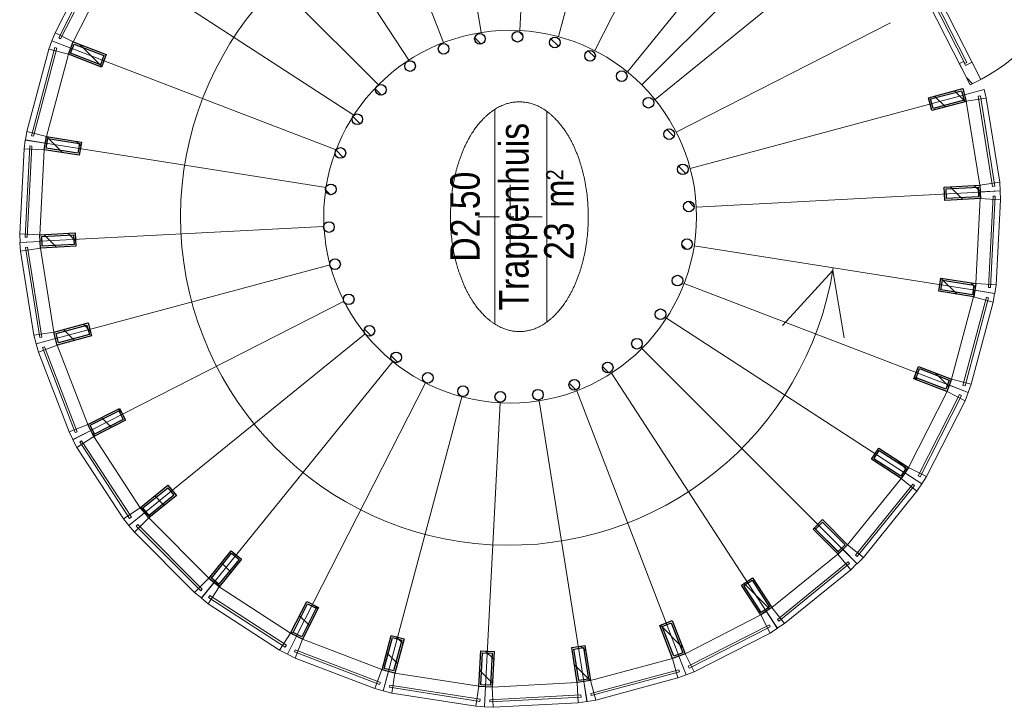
# Model space of a CAD drawing. Header units: millimetres. Extents: x -46954 to 169732, y -26853 to 94136.
# Tile 20 of 174: x -5201 to 347, y 22369 to 26242. Entities that reach past the tile are written whole.
import ezdxf
from ezdxf.enums import TextEntityAlignment as Align

# ---------------------------------------------------------------- set-up
doc = ezdxf.new("R2010")
doc.units = ezdxf.units.MM
doc.header["$LTSCALE"] = 400
for name, color, linetype, lineweight in [('Binnenkozijnen', 140, 'Continuous', 15), ('Dimension', 7, 'Continuous', 9), ('mat-baksteen', 5, 'Continuous', 25), ('mat-glas-hor', 140, 'Continuous', 15), ('mat-naaldhout', 140, 'Continuous', 15), ('mat-staal', 5, 'Continuous', 25), ('None', 7, 'Continuous', 9), ('Ruimtenummers', 5, 'Continuous', 25)]:
    doc.layers.add(name, color=color, linetype=linetype, lineweight=lineweight)
doc.layers.get('Dimension').off()
doc.styles.add('Arial Narrow', font='ARIALN.TTF', dxfattribs={"height": 222.25})

# ---------------------------------------------------------------- blocks, each defined once
blk = doc.blocks.new('*U583')
at = {"layer": 'mat-baksteen', "color": 43, "lineweight": 9}
for p, q in [((-6388.5, -1440), (-6388.5, -1560)), ((-6388.5, -1640), (-6388.5, -1600)), ((-6568.5, -1620), (-6448.5, -1620)), ((-6408.5, -1620), (-6368.5, -1620)), ((-6328.5, -1620), (-6208.5, -1620)), ((-6388.5, -1680), (-6388.5, -1800))]:
    blk.add_line(p, q, dxfattribs=at)
blk = doc.blocks.new('*X584')
at = {"layer": 'None', "lineweight": 9}
blk.add_line((-7209.5, -987), (-7171.7, -949.2), dxfattribs=at)
blk = doc.blocks.new('*X585')
at = {"layer": 'None', "lineweight": 25}
blk.add_line((-7389.7, -1591.4), (-7376.4, -1578.2), dxfattribs=at)
blk = doc.blocks.new('*X586')
at = {"layer": 'None', "lineweight": 9}
blk.add_line((-7414.1, -1757.2), (-7410.5, -1753.7), dxfattribs=at)
blk = doc.blocks.new('*X587')
at = {"layer": 'None', "lineweight": 9}
blk.add_line((-7364, -1990), (-7326.7, -1952.7), dxfattribs=at)
blk = doc.blocks.new('*X588')
at = {"layer": 'None', "lineweight": 9}
blk.add_line((-7267.4, -2176.3), (-7231.9, -2140.8), dxfattribs=at)
blk = doc.blocks.new('*X589')
at = {"layer": 'None', "lineweight": 9}
blk.add_line((-7131.6, -2323.2), (-7115, -2306.7), dxfattribs=at)
blk = doc.blocks.new('*X590')
at = {"layer": 'None', "lineweight": 9}
blk.add_line((-6573.1, -2613.3), (-6546.9, -2587.1), dxfattribs=at)
blk = doc.blocks.new('*X591')
at = {"layer": 'None', "lineweight": 9}
blk.add_line((-6333.9, -2657), (-6301.4, -2624.4), dxfattribs=at)
blk = doc.blocks.new('*X592')
at = {"layer": 'None', "lineweight": 25}
blk.add_line((-6146, -2610.5), (-6104.2, -2568.6), dxfattribs=at)
blk = doc.blocks.new('*X593')
at = {"layer": 'None', "lineweight": 9}
blk.add_line((-5937, -2542.9), (-5896.9, -2502.8), dxfattribs=at)
blk = doc.blocks.new('*X594')
at = {"layer": 'None', "lineweight": 9}
blk.add_line((-5492.5, -2098.4), (-5454, -2059.8), dxfattribs=at)
blk = doc.blocks.new('*X595')
at = {"layer": 'None', "lineweight": 25}
blk.add_line((-5428.3, -1892.7), (-5385.9, -1850.3), dxfattribs=at)
blk = doc.blocks.new('*X596')
at = {"layer": 'None', "lineweight": 9}
blk.add_line((-5368.1, -1691.1), (-5345.4, -1668.4), dxfattribs=at)
blk = doc.blocks.new('*X597')
at = {"layer": 'None', "lineweight": 9}
blk.add_line((-5416, -1456.2), (-5380.4, -1420.6), dxfattribs=at)
blk = doc.blocks.new('*X598')
at = {"layer": 'None', "lineweight": 9}
blk.add_line((-5563.5, -1038), (-5558.2, -1032.7), dxfattribs=at)
blk = doc.blocks.new('*X599')
at = {"layer": 'None', "lineweight": 9}
blk.add_line((-5703.9, -895.6), (-5670.6, -862.2), dxfattribs=at)
blk = doc.blocks.new('*X600')
at = {"layer": 'None', "lineweight": 9}
blk.add_line((-5865.6, -774.4), (-5824.5, -733.3), dxfattribs=at)
blk = doc.blocks.new('*X601')
at = {"layer": 'None', "lineweight": 9}
blk.add_line((-6054.3, -680.2), (-6012.7, -638.7), dxfattribs=at)
blk = doc.blocks.new('*X602')
at = {"layer": 'None', "lineweight": 9}
blk.add_line((-6264.5, -607.7), (-6236.5, -579.7), dxfattribs=at)
blk = doc.blocks.new('*X603')
at = {"layer": 'None', "lineweight": 9}
blk.add_line((-7059.7, -837.2), (-7021.3, -798.8), dxfattribs=at)
blk = doc.blocks.new('*U604')
at = {"layer": 'mat-staal', "lineweight": 25}
for centre in [(-6656.1, -633.6), (-6446.6, -599.4), (-6234.6, -609.6), (-6029.3, -663.6), (-6854, -710.6), (-5839.7, -759.2), (-7031.5, -827), (-5674.1, -892), (-7180.9, -977.8), (-5539.8, -1056.4), (-7295.8, -1156.3), (-5442.6, -1245.1), (-7371, -1354.8), (-5386.7, -1449.9), (-7403.2, -1564.7), (-5374.7, -1661.9), (-7391.2, -1776.6), (-5406.9, -1871.7), (-7335.3, -1981.4), (-5482.1, -2070.2), (-7238.1, -2170.1), (-5596.9, -2248.8), (-7103.8, -2334.5), (-5746.4, -2399.5), (-6938.2, -2467.4), (-5923.9, -2516), (-6748.6, -2562.9), (-6543.3, -2616.9), (-6331.3, -2627.1), (-6121.7, -2592.9)]:
    blk.add_circle(centre, 30, dxfattribs=at)
at = {"layer": 'None', "color": 43, "linetype": 'Continuous', "lineweight": 9}
for p, q in [((-6527.2, 1026.4), (-6443, -571.4)), ((-5974, 997.4), (-6223.8, -583)), ((-7074.4, 939.7), (-6659.9, -605.6)), ((-5438.8, 854), (-6011.8, -639.9)), ((-7591.6, 741.2), (-6864.8, -684.2)), ((-4945.2, 602.5), (-5816.3, -739.6)), ((-8056.2, 439.5), (-7049, -803.7)), ((-4514.7, 253.9), (-5645.7, -877.8)), ((-8448, 47.7), (-7204.3, -958.9)), ((-4166, -176.7), (-5507.7, -1048.5)), ((-8749.7, -416.9), (-7323.9, -1142.9)), ((-3914.5, -670.3), (-5408.1, -1244.1)), ((-8948.2, -934.1), (-7402.6, -1347.8)), ((-3771.1, -1205.4), (-5351.3, -1456.1)), ((-9034.9, -1481.3), (-7437.1, -1564.6)), ((-3742.1, -1758.7), (-5339.9, -1675.4)), ((-9005.9, -2034.6), (-7425.7, -1783.8)), ((-3828.8, -2305.8), (-5374.4, -1892.2)), ((-8862.5, -2569.7), (-7368.9, -1995.9)), ((-4027.3, -2823.1), (-5453.1, -2097.1)), ((-8611, -3063.3), (-7269.3, -2191.5)), ((-4329, -3287.7), (-5572.7, -2281.1)), ((-8262.3, -3493.8), (-7131.3, -2362.2)), ((-4514.6, -3493.8), (-5646.3, -2362.8)), ((-4720.8, -3679.4), (-5728, -2436.3)), ((-7831.8, -3842.5), (-6960.7, -2500.4)), ((-7338.2, -4094), (-6765.2, -2600.1)), ((-5297, -3762.2), (-5912.2, -2555.7)), ((-6803, -4237.4), (-6553.2, -2657)), ((-5702.6, -4179.7), (-6117.1, -2634.3)), ((-6249.8, -4266.4), (-6334, -2668.6))]:
    blk.add_line(p, q, dxfattribs=at)
at = {"layer": 'mat-staal'}
for name in ['*X602', '*X601', '*X600', '*X603', '*X599', '*X584', '*X598', '*X597', '*X585', '*X596', '*X586', '*X595', '*X587', '*X594', '*X588', '*X589', '*X593', '*X590', '*X592', '*X591']:
    blk.add_blockref(name, (0, 0), dxfattribs=at)
blk = doc.blocks.new('*U608')
at = {"layer": 'Binnenkozijnen', "color": 43, "lineweight": 9}
for p, q in [((-8679.1, -3166.5), (-8590.5, -3094.7)), ((-8590.5, -3094.7), (-8288.6, -3467.1)), ((-8679.1, -3166.5), (-8377.2, -3538.9)), ((-8377.2, -3538.9), (-8288.6, -3467.1))]:
    blk.add_line(p, q, dxfattribs=at)
at = {"layer": 'Binnenkozijnen', "lineweight": 15}
for p, q in [((-8666, -3133.4), (-8656.7, -3125.9)), ((-8666, -3133.4), (-8342.1, -3533)), ((-8656.7, -3125.9), (-8332.8, -3525.4)), ((-8342.1, -3533), (-8332.8, -3525.4))]:
    blk.add_line(p, q, dxfattribs=at)
at = {"layer": 'Binnenkozijnen', "color": 140, "lineweight": 15}
for points in [[(-8611, -3063.3), (-8590.5, -3094.7), (-8679.1, -3166.5), (-8706.6, -3125.4)], [(-8262.1, -3493.6), (-8288.6, -3467.1), (-8377.2, -3538.9), (-8342.7, -3574.3)]]:
    blk.add_lwpolyline(points, close=True, dxfattribs=at)
blk = doc.blocks.new('*X609')
at = {"layer": 'None', "lineweight": 25}
blk.add_line((-8598.3, -3082.8), (-8453.7, -2938.3), dxfattribs=at)
blk = doc.blocks.new('*U610')
at = {"layer": 'mat-staal', "lineweight": 25}
for points in [[(-8590.5, -3094.7), (-8631.4, -3031.9), (-8463.7, -2922.9), (-8422.8, -2985.8)], [(-8587.6, -3080.9), (-8617.6, -3034.8), (-8466.6, -2936.7), (-8436.7, -2982.8)]]:
    blk.add_lwpolyline(points, close=True, dxfattribs=at)
at = {"layer": 'mat-staal'}
blk.add_blockref('*X609', (0, 0), dxfattribs=at)
blk = doc.blocks.new('*U611')
at = {"layer": 'Binnenkozijnen', "color": 43, "lineweight": 9}
for p, q in [((-8951.5, -2657.6), (-8850, -2605.7)), ((-8850, -2605.7), (-8631.9, -3032.6)), ((-8951.5, -2657.6), (-8733.5, -3084.5)), ((-8733.5, -3084.5), (-8631.9, -3032.6))]:
    blk.add_line(p, q, dxfattribs=at)
at = {"layer": 'Binnenkozijnen', "lineweight": 15}
for p, q in [((-8931.9, -2627.9), (-8921.2, -2622.4)), ((-8931.9, -2627.9), (-8697.9, -3086)), ((-8921.2, -2622.4), (-8687.2, -3080.5)), ((-8697.9, -3086), (-8687.2, -3080.5))]:
    blk.add_line(p, q, dxfattribs=at)
at = {"layer": 'Binnenkozijnen', "color": 140, "lineweight": 15}
for points in [[(-8863.5, -2570.7), (-8850, -2605.7), (-8951.5, -2657.6), (-8969.9, -2611.7)], [(-8611.5, -3064.1), (-8631.9, -3032.6), (-8733.5, -3084.5), (-8707, -3126.3)]]:
    blk.add_lwpolyline(points, close=True, dxfattribs=at)
blk = doc.blocks.new('*X612')
at = {"layer": 'None', "lineweight": 9}
blk.add_line((-8814.7, -2592.1), (-8689.2, -2466.7), dxfattribs=at)
blk = doc.blocks.new('*U613')
at = {"layer": 'mat-staal', "lineweight": 25}
for points in [[(-8850, -2605.7), (-8876.9, -2535.7), (-8690.3, -2463.9), (-8663.4, -2533.9)], [(-8844.3, -2592.8), (-8864, -2541.5), (-8696, -2476.8), (-8676.3, -2528.2)]]:
    blk.add_lwpolyline(points, close=True, dxfattribs=at)
at = {"layer": 'mat-staal'}
blk.add_blockref('*X612', (0, 0), dxfattribs=at)
blk = doc.blocks.new('*U614')
at = {"layer": 'Binnenkozijnen', "color": 43, "lineweight": 9}
for p, q in [((-9111.3, -2102), (-9001.2, -2072.4)), ((-9111.3, -2102), (-8986.7, -2565)), ((-9001.2, -2072.4), (-8876.6, -2535.3)), ((-8986.7, -2565), (-8876.6, -2535.3))]:
    blk.add_line(p, q, dxfattribs=at)
at = {"layer": 'Binnenkozijnen', "lineweight": 15}
for p, q in [((-9085.9, -2077.1), (-9074.3, -2074)), ((-9085.9, -2077.1), (-8952.2, -2573.8)), ((-9074.3, -2074), (-8940.6, -2570.7)), ((-8952.2, -2573.8), (-8940.6, -2570.7))]:
    blk.add_line(p, q, dxfattribs=at)
at = {"layer": 'Binnenkozijnen', "color": 140, "lineweight": 15}
for points in [[(-9007.1, -2035.4), (-9001.2, -2072.4), (-9111.3, -2102), (-9119.6, -2053.3)], [(-8863.1, -2570.3), (-8876.6, -2535.3), (-8986.7, -2565), (-8969.5, -2611.3)]]:
    blk.add_lwpolyline(points, close=True, dxfattribs=at)
blk = doc.blocks.new('*X615')
at = {"layer": 'None', "lineweight": 25}
blk.add_line((-9001.3, -2071.6), (-8911.9, -1982.3), dxfattribs=at)
at = {"layer": 'None', "lineweight": 9}
blk.add_line((-8834, -2045.8), (-8807.2, -2018.9), dxfattribs=at)
blk = doc.blocks.new('*U616')
at = {"layer": 'mat-staal', "lineweight": 25}
for points in [[(-9001.2, -2072.4), (-9013, -1998.3), (-8815.4, -1966.9), (-8803.7, -2041)], [(-8992.9, -2061), (-9001.5, -2006.7), (-8823.7, -1978.4), (-8815.1, -2032.7)]]:
    blk.add_lwpolyline(points, close=True, dxfattribs=at)
at = {"layer": 'mat-staal'}
blk.add_blockref('*X615', (0, 0), dxfattribs=at)
blk = doc.blocks.new('*U617')
at = {"layer": 'Binnenkozijnen', "color": 43, "lineweight": 9}
for p, q in [((-9152, -1525.4), (-9038.1, -1519.3)), ((-9152, -1525.4), (-9126.4, -2004.1)), ((-9038.1, -1519.3), (-9012.6, -1998)), ((-9126.4, -2004.1), (-9012.6, -1998))]:
    blk.add_line(p, q, dxfattribs=at)
at = {"layer": 'Binnenkozijnen', "lineweight": 15}
for p, q in [((-9122, -1506.3), (-9110, -1505.6)), ((-9122, -1506.3), (-9094.5, -2019.9)), ((-9110, -1505.6), (-9082.5, -2019.3)), ((-9094.5, -2019.9), (-9082.5, -2019.3))]:
    blk.add_line(p, q, dxfattribs=at)
at = {"layer": 'Binnenkozijnen', "color": 140, "lineweight": 15}
for points in [[(-9036.2, -1481.9), (-9038.1, -1519.3), (-9152, -1525.4), (-9150.1, -1476)], [(-9006.6, -2035.1), (-9012.6, -1998), (-9126.4, -2004.1), (-9119.2, -2053)]]:
    blk.add_lwpolyline(points, close=True, dxfattribs=at)
blk = doc.blocks.new('*X618')
at = {"layer": 'None', "lineweight": 25}
blk.add_line((-9015.8, -1520.5), (-8944.4, -1449.1), dxfattribs=at)
at = {"layer": 'None', "lineweight": 9}
blk.add_line((-8881.3, -1527.4), (-8836, -1482), dxfattribs=at)
blk = doc.blocks.new('*U619')
at = {"layer": 'mat-staal', "lineweight": 25}
for points in [[(-9038.1, -1519.3), (-9034.3, -1444.4), (-8834.5, -1454.8), (-8838.4, -1529.7)], [(-9027.6, -1509.9), (-9024.8, -1454.9), (-8845, -1464.2), (-8847.9, -1519.2)]]:
    blk.add_lwpolyline(points, close=True, dxfattribs=at)
at = {"layer": 'mat-staal'}
blk.add_blockref('*X618', (0, 0), dxfattribs=at)
blk = doc.blocks.new('*U620')
at = {"layer": 'Binnenkozijnen', "lineweight": 15}
for p, q in [((-9038.6, -940.4), (-9118.5, -1448.6)), ((-9026.7, -942.3), (-9106.7, -1450.4)), ((-9038.6, -940.4), (-9026.7, -942.3)), ((-9118.5, -1448.6), (-9106.7, -1450.4))]:
    blk.add_line(p, q, dxfattribs=at)
at = {"layer": 'Binnenkozijnen', "color": 43, "lineweight": 9}
for p, q in [((-9071.9, -952.9), (-9146.4, -1426.5)), ((-9071.9, -952.9), (-8959.3, -970.6)), ((-8959.3, -970.6), (-9033.8, -1444.2)), ((-9146.4, -1426.5), (-9033.8, -1444.2))]:
    blk.add_line(p, q, dxfattribs=at)
at = {"layer": 'Binnenkozijnen', "color": 140, "lineweight": 15}
for points in [[(-8949.6, -934.4), (-8959.3, -970.6), (-9071.9, -952.9), (-9059.8, -905)], [(-9035.7, -1481.6), (-9033.8, -1444.2), (-9146.4, -1426.5), (-9149.6, -1475.8)]]:
    blk.add_lwpolyline(points, close=True, dxfattribs=at)
blk = doc.blocks.new('*X621')
at = {"layer": 'None', "lineweight": 9}
blk.add_line((-8904.8, -985.2), (-8843.5, -923.9), dxfattribs=at)
at = {"layer": 'None', "lineweight": 25}
blk.add_line((-8793.2, -1015), (-8753.6, -975.4), dxfattribs=at)
blk = doc.blocks.new('*U622')
at = {"layer": 'mat-staal', "lineweight": 25}
for points in [[(-8959.3, -970.6), (-8940, -898.2), (-8746.7, -949.8), (-8766.1, -1022.3)], [(-8947.1, -963.6), (-8932.9, -910.4), (-8759, -956.9), (-8773.2, -1010)]]:
    blk.add_lwpolyline(points, close=True, dxfattribs=at)
at = {"layer": 'mat-staal'}
blk.add_blockref('*X621', (0, 0), dxfattribs=at)
blk = doc.blocks.new('*U623')
at = {"layer": 'Binnenkozijnen', "color": 43, "lineweight": 9}
for p, q in [((-8874.6, -409.6), (-9045.9, -857.3)), ((-8874.6, -409.6), (-8768.1, -450.3)), ((-8768.1, -450.3), (-8939.5, -898)), ((-9045.9, -857.3), (-8939.5, -898))]:
    blk.add_line(p, q, dxfattribs=at)
at = {"layer": 'Binnenkozijnen', "lineweight": 15}
for p, q in [((-8839.4, -404.3), (-9023.2, -884.7)), ((-8828.2, -408.6), (-9012, -889)), ((-8839.4, -404.3), (-8828.2, -408.6)), ((-9023.2, -884.7), (-9012, -889))]:
    blk.add_line(p, q, dxfattribs=at)
at = {"layer": 'Binnenkozijnen', "color": 140, "lineweight": 15}
for points in [[(-8751.1, -416.9), (-8768.1, -450.3), (-8874.6, -409.6), (-8852.7, -365.2)], [(-8949.1, -934.3), (-8939.5, -898), (-9045.9, -857.3), (-9059.3, -904.9)]]:
    blk.add_lwpolyline(points, close=True, dxfattribs=at)
blk = doc.blocks.new('*X624')
at = {"layer": 'None', "lineweight": 25}
for p, q in [((-8741.2, -397.3), (-8729.6, -385.8)), ((-8597.9, -536.9), (-8577.3, -516.3))]:
    blk.add_line(p, q, dxfattribs=at)
at = {"layer": 'None', "lineweight": 9}
blk.add_line((-8691.7, -489.2), (-8635.9, -433.4), dxfattribs=at)
blk = doc.blocks.new('*U625')
at = {"layer": 'mat-staal', "lineweight": 25}
for points in [[(-8768.1, -450.3), (-8734.1, -383.5), (-8555.9, -474.1), (-8589.9, -541)], [(-8754.7, -445.9), (-8729.7, -396.9), (-8569.3, -478.5), (-8594.2, -527.5)]]:
    blk.add_lwpolyline(points, close=True, dxfattribs=at)
at = {"layer": 'mat-staal'}
blk.add_blockref('*X624', (0, 0), dxfattribs=at)
blk = doc.blocks.new('*U626')
at = {"layer": 'Binnenkozijnen', "color": 43, "lineweight": 9}
for p, q in [((-8568.6, 80.9), (-8829.3, -321.4)), ((-8568.6, 80.9), (-8472.9, 18.9)), ((-8472.9, 18.9), (-8733.6, -383.4)), ((-8829.3, -321.4), (-8733.6, -383.4))]:
    blk.add_line(p, q, dxfattribs=at)
at = {"layer": 'Binnenkozijnen', "lineweight": 15}
for p, q in [((-8533, 78.7), (-8812.8, -352.9)), ((-8523, 72.2), (-8802.7, -359.5)), ((-8533, 78.7), (-8523, 72.2)), ((-8812.8, -352.9), (-8802.7, -359.5))]:
    blk.add_line(p, q, dxfattribs=at)
at = {"layer": 'Binnenkozijnen', "color": 140, "lineweight": 15}
for points in [[(-8449.3, 48.1), (-8472.9, 18.9), (-8568.6, 80.9), (-8538, 119.7)], [(-8750.6, -416.8), (-8733.6, -383.4), (-8829.3, -321.4), (-8852.2, -365.2)]]:
    blk.add_lwpolyline(points, close=True, dxfattribs=at)
blk = doc.blocks.new('*X627')
at = {"layer": 'None', "lineweight": 9}
blk.add_line((-8469.3, 16), (-8416, 69.3), dxfattribs=at)
at = {"layer": 'None', "lineweight": 25}
blk.add_line((-8391.1, -47.2), (-8337.8, 6.1), dxfattribs=at)
blk = doc.blocks.new('*U628')
at = {"layer": 'mat-staal', "lineweight": 25}
for points in [[(-8472.9, 18.9), (-8425.7, 77.2), (-8270.2, -48.5), (-8317.4, -106.8)], [(-8458.8, 20.4), (-8424.3, 63.2), (-8284.3, -50), (-8318.9, -92.8)]]:
    blk.add_lwpolyline(points, close=True, dxfattribs=at)
at = {"layer": 'mat-staal'}
blk.add_blockref('*X627', (0, 0), dxfattribs=at)
blk = doc.blocks.new('*U629')
at = {"layer": 'Binnenkozijnen', "color": 43, "lineweight": 9}
for p, q in [((-8166, 496.4), (-8504.8, 157.3)), ((-8166, 496.4), (-8085.3, 415.9)), ((-8085.3, 415.9), (-8424.1, 76.7)), ((-8504.8, 157.3), (-8424.1, 76.7))]:
    blk.add_line(p, q, dxfattribs=at)
at = {"layer": 'Binnenkozijnen', "lineweight": 15}
for p, q in [((-8131.7, 486.9), (-8495.2, 123)), ((-8123.2, 478.4), (-8486.7, 114.5)), ((-8131.7, 486.9), (-8123.2, 478.4)), ((-8495.2, 123), (-8486.7, 114.5))]:
    blk.add_line(p, q, dxfattribs=at)
at = {"layer": 'Binnenkozijnen', "color": 140, "lineweight": 15}
for points in [[(-8056.2, 439.5), (-8085.3, 415.9), (-8166, 496.4), (-8128, 528.1)], [(-8447.7, 47.6), (-8424.1, 76.7), (-8504.8, 157.3), (-8536.3, 119.2)]]:
    blk.add_lwpolyline(points, close=True, dxfattribs=at)
blk = doc.blocks.new('*X630')
at = {"layer": 'None', "lineweight": 9}
blk.add_line((-8078.2, 407.1), (-8024.9, 460.4), dxfattribs=at)
at = {"layer": 'None', "lineweight": 25}
blk.add_line((-8014.9, 329), (-7961.6, 382.3), dxfattribs=at)
blk = doc.blocks.new('*U631')
at = {"layer": 'mat-staal', "lineweight": 25}
for points in [[(-8085.3, 415.9), (-8027, 463.1), (-7901.1, 307.7), (-7959.4, 260.5)], [(-8071.3, 414.4), (-8028.5, 449), (-7915.2, 309.2), (-7957.9, 274.5)]]:
    blk.add_lwpolyline(points, close=True, dxfattribs=at)
at = {"layer": 'mat-staal'}
blk.add_blockref('*X630', (0, 0), dxfattribs=at)
blk = doc.blocks.new('*U632')
at = {"layer": 'Binnenkozijnen', "color": 43, "lineweight": 9}
for p, q in [((-7688.3, 820.6), (-8090.1, 559.1)), ((-7688.3, 820.6), (-7626.1, 725)), ((-7626.1, 725), (-8027.9, 463.5)), ((-8090.1, 559.1), (-8027.9, 463.5))]:
    blk.add_line(p, q, dxfattribs=at)
at = {"layer": 'Binnenkozijnen', "lineweight": 15}
for p, q in [((-7656.7, 804.1), (-8087.8, 523.6)), ((-7650.2, 794.1), (-8081.3, 513.5)), ((-7656.7, 804.1), (-7650.2, 794.1)), ((-8087.8, 523.6), (-8081.3, 513.5))]:
    blk.add_line(p, q, dxfattribs=at)
at = {"layer": 'Binnenkozijnen', "color": 140, "lineweight": 15}
for points in [[(-7592.7, 742.1), (-7626.1, 725), (-7688.3, 820.6), (-7644.5, 843.6)], [(-8057, 439.9), (-8027.9, 463.5), (-8090.1, 559.1), (-8128.8, 528.4)]]:
    blk.add_lwpolyline(points, close=True, dxfattribs=at)
blk = doc.blocks.new('*X633')
at = {"layer": 'None', "lineweight": 25}
for p, q in [((-7623.6, 720.2), (-7611.2, 732.6)), ((-7492.2, 568.8), (-7472.3, 588.7))]:
    blk.add_line(p, q, dxfattribs=at)
at = {"layer": 'None', "lineweight": 9}
blk.add_line((-7575.8, 626.6), (-7520.1, 682.3), dxfattribs=at)
blk = doc.blocks.new('*U634')
at = {"layer": 'mat-staal', "lineweight": 25}
for points in [[(-7626.1, 725), (-7559.3, 759.1), (-7468.4, 581), (-7535.2, 546.9)], [(-7612.6, 720.7), (-7563.6, 745.7), (-7481.8, 585.4), (-7530.8, 560.4)]]:
    blk.add_lwpolyline(points, close=True, dxfattribs=at)
at = {"layer": 'mat-staal'}
blk.add_blockref('*X633', (0, 0), dxfattribs=at)
blk = doc.blocks.new('*U635')
at = {"layer": 'Binnenkozijnen', "lineweight": 15}
for p, q in [((-7125, 1014.8), (-7605, 830)), ((-7120.7, 1003.6), (-7600.7, 818.8)), ((-7125, 1014.8), (-7120.7, 1003.6)), ((-7605, 830), (-7600.7, 818.8))]:
    blk.add_line(p, q, dxfattribs=at)
at = {"layer": 'Binnenkozijnen', "color": 43, "lineweight": 9}
for p, q in [((-7152.5, 1037.5), (-7599.8, 865.2)), ((-7152.5, 1037.5), (-7111.5, 931.1)), ((-7111.5, 931.1), (-7558.9, 758.9)), ((-7599.8, 865.2), (-7558.9, 758.9))]:
    blk.add_line(p, q, dxfattribs=at)
at = {"layer": 'Binnenkozijnen', "color": 140, "lineweight": 15}
for points in [[(-7075.3, 940.8), (-7111.5, 931.1), (-7152.5, 1037.5), (-7104.9, 1050.9)], [(-7592.3, 741.8), (-7558.9, 758.9), (-7599.8, 865.2), (-7644.1, 843.3)]]:
    blk.add_lwpolyline(points, close=True, dxfattribs=at)
blk = doc.blocks.new('*X636')
at = {"layer": 'None', "lineweight": 9}
blk.add_line((-7085.4, 834.2), (-7024.2, 895.4), dxfattribs=at)
at = {"layer": 'None', "lineweight": 25}
blk.add_line((-7033.1, 745.1), (-6994.3, 783.9), dxfattribs=at)
blk = doc.blocks.new('*U637')
at = {"layer": 'mat-staal', "lineweight": 25}
for points in [[(-7111.5, 931.1), (-7039.1, 950.6), (-6987.2, 757.4), (-7059.6, 738)], [(-7099.2, 924), (-7046.1, 938.3), (-6999.4, 764.5), (-7052.5, 750.2)]]:
    blk.add_lwpolyline(points, close=True, dxfattribs=at)
at = {"layer": 'mat-staal'}
blk.add_blockref('*X636', (0, 0), dxfattribs=at)
blk = doc.blocks.new('*U638')
at = {"layer": 'Binnenkozijnen', "lineweight": 15}
for p, q in [((-6561.1, 1110.4), (-7069.1, 1029.4)), ((-6561.1, 1110.4), (-6559.2, 1098.5)), ((-6559.2, 1098.5), (-7067.2, 1017.6)), ((-7069.1, 1029.4), (-7067.2, 1017.6))]:
    blk.add_line(p, q, dxfattribs=at)
at = {"layer": 'Binnenkozijnen', "color": 43, "lineweight": 9}
for p, q in [((-6583.3, 1138.3), (-7056.7, 1062.8)), ((-6583.3, 1138.3), (-6565.3, 1025.7)), ((-7056.7, 1062.8), (-7038.7, 950.2)), ((-6565.3, 1025.7), (-7038.7, 950.2))]:
    blk.add_line(p, q, dxfattribs=at)
at = {"layer": 'Binnenkozijnen', "color": 140, "lineweight": 15}
for points in [[(-6527.9, 1027.7), (-6565.3, 1025.7), (-6583.3, 1138.3), (-6533.9, 1141.5)], [(-7074.9, 940.5), (-7038.7, 950.2), (-7056.7, 1062.8), (-7104.6, 1050.5)]]:
    blk.add_lwpolyline(points, close=True, dxfattribs=at)
blk = doc.blocks.new('*X639')
at = {"layer": 'None', "lineweight": 25}
blk.add_line((-6560.5, 934.9), (-6489.2, 1006.2), dxfattribs=at)
at = {"layer": 'None', "lineweight": 9}
blk.add_line((-6526.5, 827.5), (-6482, 871.9), dxfattribs=at)
blk = doc.blocks.new('*U640')
at = {"layer": 'mat-staal', "lineweight": 25}
for points in [[(-6565.3, 1025.7), (-6490.4, 1029.7), (-6479.8, 829.9), (-6554.7, 826)], [(-6554.8, 1016.2), (-6499.9, 1019.1), (-6490.3, 839.4), (-6545.2, 836.5)]]:
    blk.add_lwpolyline(points, close=True, dxfattribs=at)
at = {"layer": 'mat-staal'}
blk.add_blockref('*X639', (0, 0), dxfattribs=at)
blk = doc.blocks.new('*U641')
at = {"layer": 'Binnenkozijnen', "lineweight": 15}
for p, q in [((-6503.3, 1113), (-6504, 1101)), ((-5989.6, 1086.6), (-6503.3, 1113)), ((-5990.3, 1074.6), (-6504, 1101)), ((-5989.6, 1086.6), (-5990.3, 1074.6))]:
    blk.add_line(p, q, dxfattribs=at)
at = {"layer": 'Binnenkozijnen', "color": 43, "lineweight": 9}
for p, q in [((-6484.3, 1143.1), (-6490.1, 1029.2)), ((-6005.5, 1118.5), (-6484.3, 1143.1)), ((-6005.5, 1118.5), (-6011.4, 1004.6)), ((-6011.4, 1004.6), (-6490.1, 1029.2))]:
    blk.add_line(p, q, dxfattribs=at)
at = {"layer": 'Binnenkozijnen', "color": 140, "lineweight": 15}
for points in [[(-6527.6, 1027.2), (-6490.1, 1029.2), (-6484.3, 1143.1), (-6533.7, 1141.1)], [(-5974.3, 998.8), (-6011.4, 1004.6), (-6005.5, 1118.5), (-5956.6, 1111.4)]]:
    blk.add_lwpolyline(points, close=True, dxfattribs=at)
blk = doc.blocks.new('*X642')
at = {"layer": 'None', "lineweight": 25}
blk.add_line((-6027.5, 902.1), (-5937.4, 992.2), dxfattribs=at)
at = {"layer": 'None', "lineweight": 9}
blk.add_line((-5989.5, 798.7), (-5963.9, 824.4), dxfattribs=at)
blk = doc.blocks.new('*U643')
at = {"layer": 'mat-staal', "lineweight": 25}
for points in [[(-6011.4, 1004.6), (-5937.3, 992.9), (-5968.4, 795.4), (-6042.5, 807.1)], [(-6003.1, 993.2), (-5948.7, 984.6), (-5976.8, 806.8), (-6031.1, 815.4)]]:
    blk.add_lwpolyline(points, close=True, dxfattribs=at)
at = {"layer": 'mat-staal'}
blk.add_blockref('*X642', (0, 0), dxfattribs=at)
blk = doc.blocks.new('*U644')
at = {"layer": 'Binnenkozijnen', "color": 43, "lineweight": 9}
for p, q in [((-5907.7, 1102.6), (-5937.1, 992.5)), ((-5444.5, 979), (-5907.7, 1102.6)), ((-5473.9, 868.9), (-5937.1, 992.5)), ((-5444.5, 979), (-5473.9, 868.9))]:
    blk.add_line(p, q, dxfattribs=at)
at = {"layer": 'Binnenkozijnen', "lineweight": 15}
for p, q in [((-5932.6, 1077.2), (-5935.7, 1065.6)), ((-5438.7, 932.9), (-5935.7, 1065.6)), ((-5435.6, 944.5), (-5932.6, 1077.2)), ((-5435.6, 944.5), (-5438.7, 932.9))]:
    blk.add_line(p, q, dxfattribs=at)
at = {"layer": 'Binnenkozijnen', "color": 140, "lineweight": 15}
for points in [[(-5974.1, 998.3), (-5937.1, 992.5), (-5907.7, 1102.6), (-5956.4, 1110.9)], [(-5438.9, 855.4), (-5473.9, 868.9), (-5444.5, 979), (-5398.1, 961.9)]]:
    blk.add_lwpolyline(points, close=True, dxfattribs=at)
blk = doc.blocks.new('*X645')
at = {"layer": 'None', "lineweight": 9}
blk.add_line((-5541.8, 680.7), (-5418.4, 804.1), dxfattribs=at)
blk = doc.blocks.new('*U646')
at = {"layer": 'mat-staal', "lineweight": 25}
for points in [[(-5473.9, 868.9), (-5403.9, 842), (-5475.4, 655.3), (-5545.5, 682.1)], [(-5468.2, 855.9), (-5416.8, 836.3), (-5481.2, 668.2), (-5532.6, 687.8)]]:
    blk.add_lwpolyline(points, close=True, dxfattribs=at)
at = {"layer": 'mat-staal'}
blk.add_blockref('*X645', (0, 0), dxfattribs=at)
blk = doc.blocks.new('*U647')
at = {"layer": 'Binnenkozijnen', "color": 43, "lineweight": 9}
for p, q in [((-5352.1, 943.1), (-5403.7, 841.5)), ((-4924.7, 725.9), (-5352.1, 943.1)), ((-4976.4, 624.3), (-5403.7, 841.5)), ((-4924.7, 725.9), (-4976.4, 624.3))]:
    blk.add_line(p, q, dxfattribs=at)
at = {"layer": 'Binnenkozijnen', "lineweight": 15}
for p, q in [((-5381.7, 923.4), (-5387.2, 912.7)), ((-4928.6, 679.6), (-5387.2, 912.7)), ((-4923.2, 690.3), (-5381.7, 923.4)), ((-4923.2, 690.3), (-4928.6, 679.6))]:
    blk.add_line(p, q, dxfattribs=at)
at = {"layer": 'Binnenkozijnen', "color": 140, "lineweight": 15}
for points in [[(-5438.8, 854.9), (-5403.7, 841.5), (-5352.1, 943.1), (-5398, 961.4)], [(-4944.9, 603.9), (-4976.4, 624.3), (-4924.7, 725.9), (-4882.9, 699.5)]]:
    blk.add_lwpolyline(points, close=True, dxfattribs=at)
blk = doc.blocks.new('*U668')
at = {"layer": 'Binnenkozijnen', "color": 43, "lineweight": 9}
for p, q in [((-7332.6, -4217.6), (-7303.2, -4107.4)), ((-7303.2, -4107.4), (-6840, -4231.2)), ((-7332.6, -4217.6), (-6869.5, -4341.4)), ((-6869.5, -4341.4), (-6840, -4231.2))]:
    blk.add_line(p, q, dxfattribs=at)
at = {"layer": 'Binnenkozijnen', "lineweight": 15}
for p, q in [((-7341.5, -4183.1), (-7338.4, -4171.5)), ((-7341.5, -4183.1), (-6844.6, -4315.9)), ((-7338.4, -4171.5), (-6841.5, -4304.3)), ((-6844.6, -4315.9), (-6841.5, -4304.3))]:
    blk.add_line(p, q, dxfattribs=at)
at = {"layer": 'Binnenkozijnen', "color": 140, "lineweight": 15}
for points in [[(-7338.2, -4094), (-7303.2, -4107.4), (-7332.6, -4217.6), (-7379, -4200.4)], [(-6803, -4237.1), (-6840, -4231.2), (-6869.5, -4341.4), (-6820.7, -4349.7)]]:
    blk.add_lwpolyline(points, close=True, dxfattribs=at)
blk = doc.blocks.new('*X669')
at = {"layer": 'None', "lineweight": 9}
blk.add_line((-7310, -3915.9), (-7291.7, -3897.6), dxfattribs=at)
at = {"layer": 'None', "lineweight": 25}
blk.add_line((-7344.3, -4091.6), (-7267.7, -4015), dxfattribs=at)
blk = doc.blocks.new('*U670')
at = {"layer": 'mat-staal', "lineweight": 25}
for points in [[(-7303.2, -4107.4), (-7373.2, -4080.6), (-7301.6, -3893.8), (-7231.5, -3920.7)], [(-7308.9, -4094.5), (-7360.3, -4074.8), (-7295.8, -3906.8), (-7244.4, -3926.4)]]:
    blk.add_lwpolyline(points, close=True, dxfattribs=at)
at = {"layer": 'mat-staal'}
blk.add_blockref('*X669', (0, 0), dxfattribs=at)
blk = doc.blocks.new('*U671')
at = {"layer": 'Binnenkozijnen', "color": 43, "lineweight": 9}
for p, q in [((-7852.2, -3965.9), (-7800.5, -3864.3)), ((-7800.5, -3864.3), (-7373.2, -4081.5)), ((-7852.2, -3965.9), (-7424.8, -4183.1)), ((-7424.8, -4183.1), (-7373.2, -4081.5))]:
    blk.add_line(p, q, dxfattribs=at)
at = {"layer": 'Binnenkozijnen', "lineweight": 15}
for p, q in [((-7853.7, -3930.4), (-7848.3, -3919.7)), ((-7853.7, -3930.4), (-7395.2, -4163.4)), ((-7848.3, -3919.7), (-7389.7, -4152.7)), ((-7395.2, -4163.4), (-7389.7, -4152.7))]:
    blk.add_line(p, q, dxfattribs=at)
at = {"layer": 'Binnenkozijnen', "color": 140, "lineweight": 15}
for points in [[(-7832, -3843.9), (-7800.5, -3864.3), (-7852.2, -3965.9), (-7894, -3939.6)], [(-7338.1, -4094.9), (-7373.2, -4081.5), (-7424.8, -4183.1), (-7378.9, -4201.4)]]:
    blk.add_lwpolyline(points, close=True, dxfattribs=at)
blk = doc.blocks.new('*X672')
at = {"layer": 'None', "lineweight": 9}
blk.add_line((-7814.8, -3855), (-7757, -3797.2), dxfattribs=at)
blk = doc.blocks.new('*U673')
at = {"layer": 'mat-staal', "lineweight": 25}
for points in [[(-7800.5, -3864.3), (-7863.4, -3823.5), (-7754.6, -3655.7), (-7691.7, -3696.5)], [(-7803.5, -3850.5), (-7849.6, -3820.6), (-7751.7, -3669.5), (-7705.5, -3699.4)]]:
    blk.add_lwpolyline(points, close=True, dxfattribs=at)
at = {"layer": 'mat-staal'}
blk.add_blockref('*X672', (0, 0), dxfattribs=at)
blk = doc.blocks.new('*U674')
at = {"layer": 'Binnenkozijnen', "color": 43, "lineweight": 9}
for p, q in [((-8307.9, -3610.4), (-8236.3, -3521.7)), ((-8236.3, -3521.7), (-7863.4, -3823)), ((-8307.9, -3610.4), (-7935.1, -3911.7)), ((-7935.1, -3911.7), (-7863.4, -3823))]:
    blk.add_line(p, q, dxfattribs=at)
at = {"layer": 'Binnenkozijnen', "lineweight": 15}
for p, q in [((-8302, -3575.3), (-8294.5, -3565.9)), ((-8302, -3575.3), (-7902, -3898.6)), ((-8294.5, -3565.9), (-7894.4, -3889.2)), ((-7902, -3898.6), (-7894.4, -3889.2))]:
    blk.add_line(p, q, dxfattribs=at)
at = {"layer": 'Binnenkozijnen', "color": 140, "lineweight": 15}
for points in [[(-8262.8, -3495.2), (-8236.3, -3521.7), (-8307.9, -3610.4), (-8343.3, -3575.9)], [(-7831.9, -3843.4), (-7863.4, -3823), (-7935.1, -3911.7), (-7893.9, -3939.1)]]:
    blk.add_lwpolyline(points, close=True, dxfattribs=at)
blk = doc.blocks.new('*X675')
at = {"layer": 'None', "lineweight": 9}
blk.add_line((-8283.2, -3474.9), (-8141.8, -3333.4), dxfattribs=at)
blk = doc.blocks.new('*U676')
at = {"layer": 'mat-staal', "lineweight": 25}
for points in [[(-8236.3, -3521.7), (-8289.3, -3468.7), (-8148, -3327.2), (-8094.9, -3380.2)], [(-8236.3, -3507.6), (-8275.2, -3468.7), (-8148, -3341.3), (-8109.1, -3380.2)]]:
    blk.add_lwpolyline(points, close=True, dxfattribs=at)
at = {"layer": 'mat-staal'}
blk.add_blockref('*X675', (0, 0), dxfattribs=at)
blk = doc.blocks.new('*X677')
at = {"layer": 'None', "lineweight": 9}
blk.add_line((-5770.1, -4073.1), (-5708.9, -4011.9), dxfattribs=at)
at = {"layer": 'None', "lineweight": 25}
blk.add_line((-5740.2, -4184.6), (-5679, -4123.4), dxfattribs=at)
blk = doc.blocks.new('*U678')
at = {"layer": 'mat-staal', "lineweight": 25}
for points in [[(-5666.5, -4170), (-5738.9, -4189.4), (-5790.7, -3996.3), (-5718.3, -3976.8)], [(-5678.7, -4162.9), (-5731.9, -4177.2), (-5778.5, -4003.3), (-5725.4, -3989.1)]]:
    blk.add_lwpolyline(points, close=True, dxfattribs=at)
at = {"layer": 'mat-staal'}
blk.add_blockref('*X677', (0, 0), dxfattribs=at)
blk = doc.blocks.new('*U679')
at = {"layer": 'Binnenkozijnen', "color": 43, "lineweight": 9}
for p, q in [((-6211.8, -4265.6), (-5738.4, -4190.2)), ((-5720.4, -4302.8), (-5738.4, -4190.2)), ((-6193.8, -4378.2), (-6211.8, -4265.6)), ((-6193.8, -4378.2), (-5720.4, -4302.8))]:
    blk.add_line(p, q, dxfattribs=at)
at = {"layer": 'Binnenkozijnen', "lineweight": 15}
for p, q in [((-6217.9, -4338.5), (-5709.9, -4257.6)), ((-6216, -4350.4), (-5708, -4269.4)), ((-5708, -4269.4), (-5709.9, -4257.6)), ((-6216, -4350.4), (-6217.9, -4338.5))]:
    blk.add_line(p, q, dxfattribs=at)
at = {"layer": 'Binnenkozijnen', "color": 140, "lineweight": 15}
for points in [[(-5702.1, -4180.4), (-5738.4, -4190.2), (-5720.4, -4302.8), (-5672.5, -4290.5)], [(-6249.2, -4267.6), (-6211.8, -4265.6), (-6193.8, -4378.2), (-6243.1, -4381.5)]]:
    blk.add_lwpolyline(points, close=True, dxfattribs=at)
blk = doc.blocks.new('*X680')
at = {"layer": 'None', "lineweight": 25}
blk.add_line((-6291.9, -4170.6), (-6220.6, -4099.3), dxfattribs=at)
at = {"layer": 'None', "lineweight": 9}
blk.add_line((-6247.4, -4267.5), (-6213.5, -4233.6), dxfattribs=at)
blk = doc.blocks.new('*U681')
at = {"layer": 'mat-staal', "lineweight": 25}
for points in [[(-6211.8, -4265.6), (-6286.7, -4269.6), (-6297.3, -4069.9), (-6222.4, -4065.9)], [(-6222.3, -4256.2), (-6277.2, -4259.1), (-6286.7, -4079.4), (-6231.8, -4076.4)]]:
    blk.add_lwpolyline(points, close=True, dxfattribs=at)
at = {"layer": 'mat-staal'}
blk.add_blockref('*X680', (0, 0), dxfattribs=at)
blk = doc.blocks.new('*U682')
at = {"layer": 'Binnenkozijnen', "color": 43, "lineweight": 9}
for p, q in [((-6771.5, -4358.4), (-6765.7, -4244.6)), ((-6765.7, -4244.6), (-6286.9, -4269.2)), ((-6292.8, -4383), (-6286.9, -4269.2)), ((-6771.5, -4358.4), (-6292.8, -4383))]:
    blk.add_line(p, q, dxfattribs=at)
at = {"layer": 'Binnenkozijnen', "lineweight": 15}
for p, q in [((-6787.4, -4326.6), (-6786.8, -4314.6)), ((-6787.4, -4326.6), (-6273.7, -4353)), ((-6786.8, -4314.6), (-6273.1, -4341)), ((-6273.7, -4353), (-6273.1, -4341))]:
    blk.add_line(p, q, dxfattribs=at)
at = {"layer": 'Binnenkozijnen', "color": 140, "lineweight": 15}
for points in [[(-6802.7, -4238.7), (-6765.7, -4244.6), (-6771.5, -4358.4), (-6820.5, -4351.4)], [(-6249.5, -4267.2), (-6286.9, -4269.2), (-6292.8, -4383), (-6243.4, -4381)]]:
    blk.add_lwpolyline(points, close=True, dxfattribs=at)
blk = doc.blocks.new('*X683')
at = {"layer": 'None', "lineweight": 25}
blk.add_line((-6824.8, -4137.8), (-6734.6, -4047.6), dxfattribs=at)
at = {"layer": 'None', "lineweight": 9}
blk.add_line((-6786.8, -4241.2), (-6761.1, -4215.5), dxfattribs=at)
blk = doc.blocks.new('*U684')
at = {"layer": 'mat-staal', "lineweight": 25}
for points in [[(-6765.7, -4244.6), (-6839.8, -4232.9), (-6808.6, -4035.3), (-6734.5, -4047)], [(-6774, -4233.1), (-6828.3, -4224.6), (-6800.3, -4046.8), (-6746, -4055.3)]]:
    blk.add_lwpolyline(points, close=True, dxfattribs=at)
at = {"layer": 'mat-staal'}
blk.add_blockref('*X683', (0, 0), dxfattribs=at)
blk = doc.blocks.new('*X690')
at = {"layer": 'None', "lineweight": 5}
blk.add_line((-5639.4, -4225.2), (-5607.2, -4193), dxfattribs=at)
blk = doc.blocks.new('*U691')
at = {"layer": 'mat-glas-hor', "color": 140, "lineweight": 15}
blk.add_lwpolyline([(-4812, -3832.2), (-5520.3, -4193.1), (-5525.8, -4182.4), (-4817.4, -3821.5)], close=True, dxfattribs=at)
at = {"layer": 'mat-naaldhout', "color": 140, "linetype": 'Continuous', "lineweight": 15}
for points in [[(-4813.9, -3816.9), (-4836.2, -3828.2), (-4847.5, -3805.9), (-4728.1, -3745.1), (-4697.7, -3804.8), (-4794.8, -3854.3)], [(-5537.3, -4185.5), (-5515, -4174.1), (-5526.4, -4151.8), (-5645.8, -4212.7), (-5615.4, -4272.4), (-5518.2, -4222.9)]]:
    blk.add_lwpolyline(points, close=True, dxfattribs=at)
at = {"layer": 'None', "color": 43, "linetype": 'Continuous', "lineweight": 9}
blk.add_line((-4236.2, -4710.5), (-4697.7, -3804.8), dxfattribs=at)
at = {"layer": 'None', "color": 8, "lineweight": 5}
blk.add_lwpolyline([(-5645.8, -4212.7), (-5615.4, -4272.4), (-4697.7, -3804.8), (-4728.1, -3745.1)], close=True, dxfattribs=at)
at = {"layer": 'None', "color": 43, "linetype": 'Continuous', "lineweight": 9}
blk.add_arc((-4703.8, -3792.8), 1030, 207.9688, 296.9993, dxfattribs=at)
at = {"layer": 'mat-naaldhout', "color": 140}
blk.add_blockref('*X690', (0, 0), dxfattribs=at)
blk = doc.blocks.new('*U692')
at = {"layer": 'None', "color": 7}
blk.add_blockref('*U691', (0, 0), dxfattribs=at)
blk = doc.blocks.new('*U693')
at = {"layer": 'None', "color": 43, "linetype": 'Continuous', "lineweight": 9}
for q in [(-7001, -3155.4), (-7070.8, -3501.8)]:
    blk.add_line((-6691.4, -3438.4), q, dxfattribs=at)
at = {"layer": 'None', "color": 140, "linetype": 'Continuous', "lineweight": 15}
blk.add_circle((-6388.5, -1620), 1050, dxfattribs=at)
blk.add_circle((-6388.5, -1620), 1050, dxfattribs=at)
at = {"layer": 'None', "color": 43, "linetype": 'Continuous', "lineweight": 9}
blk.add_arc((-6388.9, -1613.3), 1850, 8.3262, 261.04, dxfattribs=at)
at = {"layer": 'Dimension', "color": 7}
blk.add_blockref('*U583', (0, 0), dxfattribs=at)
at = {"layer": 'None', "color": 7}
for name in ['*U638', '*U641', '*U644', '*U604', '*U635', '*U640', '*U643', '*U637', '*U647', '*U632', '*U646', '*U634', '*U629', '*U631', '*U626', '*U628', '*U623', '*U625', '*U620', '*U622', '*U617', '*U619', '*U616', '*U614', '*U613', '*U611', '*U610', '*U608', '*U676', '*U674', '*U673', '*U692', '*U671', '*U670', '*U678', '*U684', '*U668', '*U681', '*U679', '*U682']:
    blk.add_blockref(name, (0, 0), dxfattribs=at)
blk = doc.blocks.new('Ruimtenummer UV 50')
at = {"layer": 'Ruimtenummers', "color": 8, "lineweight": 5}
for p, q in [((602.2, 156.5), (-602.3, 156.5)), ((594.7, -137.5), (-594.8, -137.5))]:
    blk.add_line(p, q, dxfattribs=at)
blk.add_open_spline([(-323.4, 353.8), (-173.3, 405.8), (173.3, 405.8), (323.4, 353.8), (473.5, 301.8), (560.1, 211.8), (646.8, 121.7), (646.8, 17.7), (646.8, -86.3), (560.1, -176.3), (473.5, -266.4), (323.4, -318.4), (173.3, -370.4), (-173.3, -370.4), (-323.4, -318.4), (-473.5, -266.4), (-560.2, -176.3), (-646.8, -86.3), (-646.8, 17.7), (-646.8, 121.7), (-560.2, 211.8), (-473.5, 301.8), (-323.4, 353.8)], degree=2, knots=[0, 0, 0, 0.09962, 0.19924, 0.19924, 0.283607, 0.283607, 0.349619, 0.349619, 0.415638, 0.415638, 0.5, 0.5, 0.59962, 0.69924, 0.69924, 0.783607, 0.783607, 0.849619, 0.849619, 0.915638, 0.915638, 1, 1, 1], dxfattribs=at)
at = {"layer": 'Ruimtenummers', "attachment_point": 2, "style": 'Arial Narrow'}
for s, insert, char_height in [(' m', (103.6, -122.2), 165.95), (' 2', (220.1, -132.8), 96.8)]:
    blk.add_mtext(s, dxfattribs=dict(at, insert=insert, char_height=char_height))
at = {"layer": 'Ruimtenummers', "style": 'Arial Narrow'}
for tag, p in [('Nummer', (0, 406.9)), ('Naam', (0, 131.7)), ('Oppervlak', (-137.9, -122.2))]:
    blk.add_attdef(tag, text='', height=165.9, dxfattribs=at).set_placement(p, align=Align.TOP_CENTER)

msp = doc.modelspace()

# ---------------------------------------------------------------- block references
at = {"layer": 'None', "color": 7, "rotation": 90}
msp.add_blockref('*U693', (-4057.73324, 31520.51338), dxfattribs=at)
at = {"layer": 'Ruimtenummers', "rotation": 90}
msp.add_blockref('Ruimtenummer UV 50', (-2367.98115, 25132.0159), dxfattribs=at).add_auto_attribs({'Nummer': 'D2.50', 'Naam': 'Trappenhuis', 'Oppervlak': '23'})

doc.saveas('drawing.dxf')
